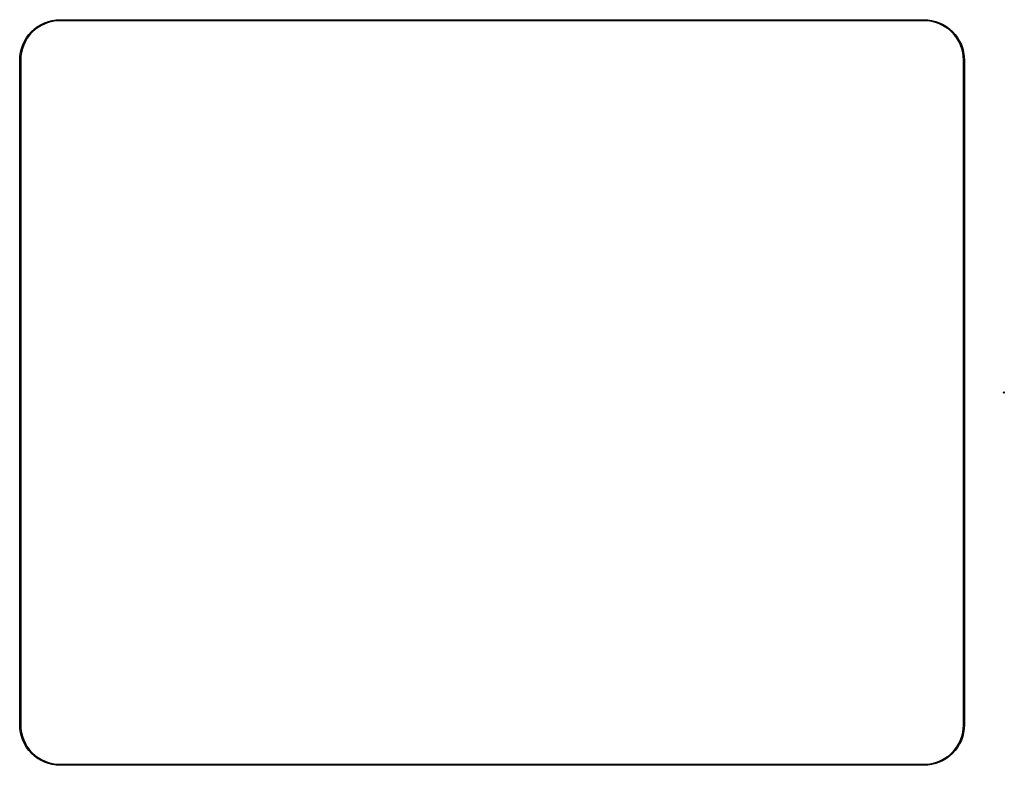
# Model space of a CAD drawing. Extents: x 2.7 to 6.4, y -5.25 to -2.45.
import ezdxf

# ---------------------------------------------------------------- set-up
doc = ezdxf.new("R2010")
doc.units = 0
doc.header["$MEASUREMENT"] = 0
doc.layers.add('BLACK', color=7, linetype='CONTINUOUS')

msp = doc.modelspace()

# ---------------------------------------------------------------- linework, layer by layer
at = {"layer": 'BLACK', "linetype": 'CONTINUOUS'}
for p, q in [((2.75359, -2.48253), (2.76557, -2.47364)), ((2.76766, -2.47677), (2.75598, -2.48543)), ((2.76557, -2.47364), (2.77836, -2.46598)), ((2.78013, -2.46929), (2.76766, -2.47677)), ((2.77836, -2.46598), (2.79184, -2.4596)), ((2.79328, -2.46307), (2.78013, -2.46929)), ((2.79184, -2.4596), (2.80589, -2.45458)), ((2.80698, -2.45817), (2.79328, -2.46307)), ((2.80589, -2.45458), (2.82035, -2.45095)), ((2.82109, -2.45464), (2.80698, -2.45817)), ((2.82035, -2.45095), (2.8351, -2.44876)), ((2.83547, -2.4525), (2.82109, -2.45464)), ((2.8351, -2.44876), (2.85, -2.44803)), ((2.84961, -2.45181), (2.83547, -2.4525)), ((2.85, -2.45197), (2.84961, -2.45181)), ((2.85, -2.44803), (6.1, -2.44803)), ((6.1, -2.45197), (2.85, -2.45197)), ((6.1, -2.44803), (6.1149, -2.44876)), ((6.10039, -2.45181), (6.1, -2.45197)), ((6.11453, -2.4525), (6.10039, -2.45181)), ((6.12891, -2.45464), (6.11453, -2.4525)), ((6.1149, -2.44876), (6.12965, -2.45095)), ((6.14302, -2.45817), (6.12891, -2.45464)), ((6.12965, -2.45095), (6.14411, -2.45458)), ((6.15672, -2.46307), (6.14302, -2.45817)), ((6.14411, -2.45458), (6.15816, -2.4596)), ((6.16987, -2.46929), (6.15672, -2.46307)), ((6.15816, -2.4596), (6.17164, -2.46598)), ((6.18234, -2.47677), (6.16987, -2.46929)), ((6.17164, -2.46598), (6.18443, -2.47364)), ((6.19402, -2.48543), (6.18234, -2.47677)), ((6.18443, -2.47364), (6.19641, -2.48253)), ((2.71598, -2.52836), (2.72364, -2.51557)), ((2.72677, -2.51766), (2.71929, -2.53013)), ((2.72364, -2.51557), (2.73253, -2.50359)), ((2.73543, -2.50598), (2.72677, -2.51766)), ((2.73253, -2.50359), (2.74254, -2.49254)), ((2.7452, -2.4952), (2.73543, -2.50598)), ((2.74254, -2.49254), (2.75359, -2.48253)), ((2.75598, -2.48543), (2.7452, -2.4952)), ((6.2048, -2.4952), (6.19402, -2.48543)), ((6.19641, -2.48253), (6.20746, -2.49254)), ((6.21457, -2.50598), (6.2048, -2.4952)), ((6.20746, -2.49254), (6.21747, -2.50359)), ((6.22323, -2.51766), (6.21457, -2.50598)), ((6.21747, -2.50359), (6.22636, -2.51557)), ((6.23071, -2.53013), (6.22323, -2.51766)), ((6.22636, -2.51557), (6.23402, -2.52836)), ((2.70458, -2.55589), (2.7096, -2.54184)), ((2.71307, -2.54328), (2.70817, -2.55698)), ((2.7096, -2.54184), (2.71598, -2.52836)), ((2.71929, -2.53013), (2.71307, -2.54328)), ((6.23693, -2.54328), (6.23071, -2.53013)), ((6.23402, -2.52836), (6.2404, -2.54184)), ((6.24183, -2.55698), (6.23693, -2.54328)), ((6.2404, -2.54184), (6.24542, -2.55589)), ((2.69803, -2.6), (2.69876, -2.5851)), ((2.69876, -2.5851), (2.70095, -2.57035)), ((2.70095, -2.57035), (2.70458, -2.55589)), ((2.7025, -2.58547), (2.70181, -2.59961)), ((2.70464, -2.57109), (2.7025, -2.58547)), ((2.70817, -2.55698), (2.70464, -2.57109)), ((6.24536, -2.57109), (6.24183, -2.55698)), ((6.2475, -2.58547), (6.24536, -2.57109)), ((6.24542, -2.55589), (6.24905, -2.57035)), ((6.24819, -2.59961), (6.2475, -2.58547)), ((6.24905, -2.57035), (6.25124, -2.5851)), ((6.25124, -2.5851), (6.25197, -2.6)), ((2.69803, -5.1), (2.69803, -2.6)), ((2.70181, -2.59961), (2.70197, -2.6)), ((2.70197, -2.6), (2.70197, -5.1)), ((6.24803, -2.6), (6.24819, -2.59961)), ((6.24803, -5.1), (6.24803, -2.6)), ((6.25197, -2.6), (6.25197, -5.1)), ((6.39803, -3.85), (6.39861, -3.84861)), ((6.39861, -3.85139), (6.39803, -3.85)), ((6.39861, -3.84861), (6.4, -3.84803)), ((6.4, -3.85197), (6.39861, -3.85139)), ((6.4, -3.84803), (6.40139, -3.84861)), ((6.40139, -3.85139), (6.4, -3.85197)), ((6.40139, -3.84861), (6.40197, -3.85)), ((6.40197, -3.85), (6.40139, -3.85139)), ((2.69876, -5.1149), (2.69803, -5.1)), ((2.70197, -5.1), (2.70181, -5.10039)), ((2.70181, -5.10039), (2.7025, -5.11453)), ((6.2475, -5.11453), (6.24819, -5.10039)), ((6.24819, -5.10039), (6.24803, -5.1)), ((6.25197, -5.1), (6.25124, -5.1149)), ((2.70095, -5.12965), (2.69876, -5.1149)), ((2.70458, -5.14411), (2.70095, -5.12965)), ((2.7025, -5.11453), (2.70464, -5.12891)), ((2.7096, -5.15816), (2.70458, -5.14411)), ((2.70464, -5.12891), (2.70817, -5.14302)), ((2.70817, -5.14302), (2.71307, -5.15672)), ((6.23693, -5.15672), (6.24183, -5.14302)), ((6.24542, -5.14411), (6.2404, -5.15816)), ((6.24183, -5.14302), (6.24536, -5.12891)), ((6.24536, -5.12891), (6.2475, -5.11453)), ((6.24905, -5.12965), (6.24542, -5.14411)), ((6.25124, -5.1149), (6.24905, -5.12965)), ((2.71598, -5.17164), (2.7096, -5.15816)), ((2.71307, -5.15672), (2.71929, -5.16987)), ((2.72364, -5.18443), (2.71598, -5.17164)), ((2.71929, -5.16987), (2.72677, -5.18234)), ((2.73253, -5.19641), (2.72364, -5.18443)), ((2.72677, -5.18234), (2.73543, -5.19402)), ((6.21457, -5.19402), (6.22323, -5.18234)), ((6.22636, -5.18443), (6.21747, -5.19641)), ((6.22323, -5.18234), (6.23071, -5.16987)), ((6.23402, -5.17164), (6.22636, -5.18443)), ((6.23071, -5.16987), (6.23693, -5.15672)), ((6.2404, -5.15816), (6.23402, -5.17164)), ((2.74254, -5.20746), (2.73253, -5.19641)), ((2.73543, -5.19402), (2.7452, -5.2048)), ((2.75359, -5.21747), (2.74254, -5.20746)), ((2.7452, -5.2048), (2.75598, -5.21457)), ((2.76557, -5.22636), (2.75359, -5.21747)), ((2.75598, -5.21457), (2.76766, -5.22323)), ((6.18234, -5.22323), (6.19402, -5.21457)), ((6.19641, -5.21747), (6.18443, -5.22636)), ((6.19402, -5.21457), (6.2048, -5.2048)), ((6.20746, -5.20746), (6.19641, -5.21747)), ((6.2048, -5.2048), (6.21457, -5.19402)), ((6.21747, -5.19641), (6.20746, -5.20746)), ((2.77836, -5.23402), (2.76557, -5.22636)), ((2.76766, -5.22323), (2.78013, -5.23071)), ((2.79184, -5.2404), (2.77836, -5.23402)), ((2.78013, -5.23071), (2.79328, -5.23693)), ((2.80589, -5.24542), (2.79184, -5.2404)), ((2.79328, -5.23693), (2.80698, -5.24183)), ((2.82035, -5.24905), (2.80589, -5.24542)), ((2.80698, -5.24183), (2.82109, -5.24536)), ((2.8351, -5.25124), (2.82035, -5.24905)), ((2.82109, -5.24536), (2.83547, -5.2475)), ((2.85, -5.25197), (2.8351, -5.25124)), ((2.83547, -5.2475), (2.84961, -5.24819)), ((2.84961, -5.24819), (2.85, -5.24803)), ((2.85, -5.24803), (6.1, -5.24803)), ((6.1, -5.25197), (2.85, -5.25197)), ((6.1, -5.24803), (6.10039, -5.24819)), ((6.1149, -5.25124), (6.1, -5.25197)), ((6.10039, -5.24819), (6.11453, -5.2475)), ((6.11453, -5.2475), (6.12891, -5.24536)), ((6.12965, -5.24905), (6.1149, -5.25124)), ((6.12891, -5.24536), (6.14302, -5.24183)), ((6.14411, -5.24542), (6.12965, -5.24905)), ((6.14302, -5.24183), (6.15672, -5.23693)), ((6.15816, -5.2404), (6.14411, -5.24542)), ((6.15672, -5.23693), (6.16987, -5.23071)), ((6.17164, -5.23402), (6.15816, -5.2404)), ((6.16987, -5.23071), (6.18234, -5.22323)), ((6.18443, -5.22636), (6.17164, -5.23402))]:
    msp.add_line(p, q, dxfattribs=at)

doc.saveas('drawing.dxf')
